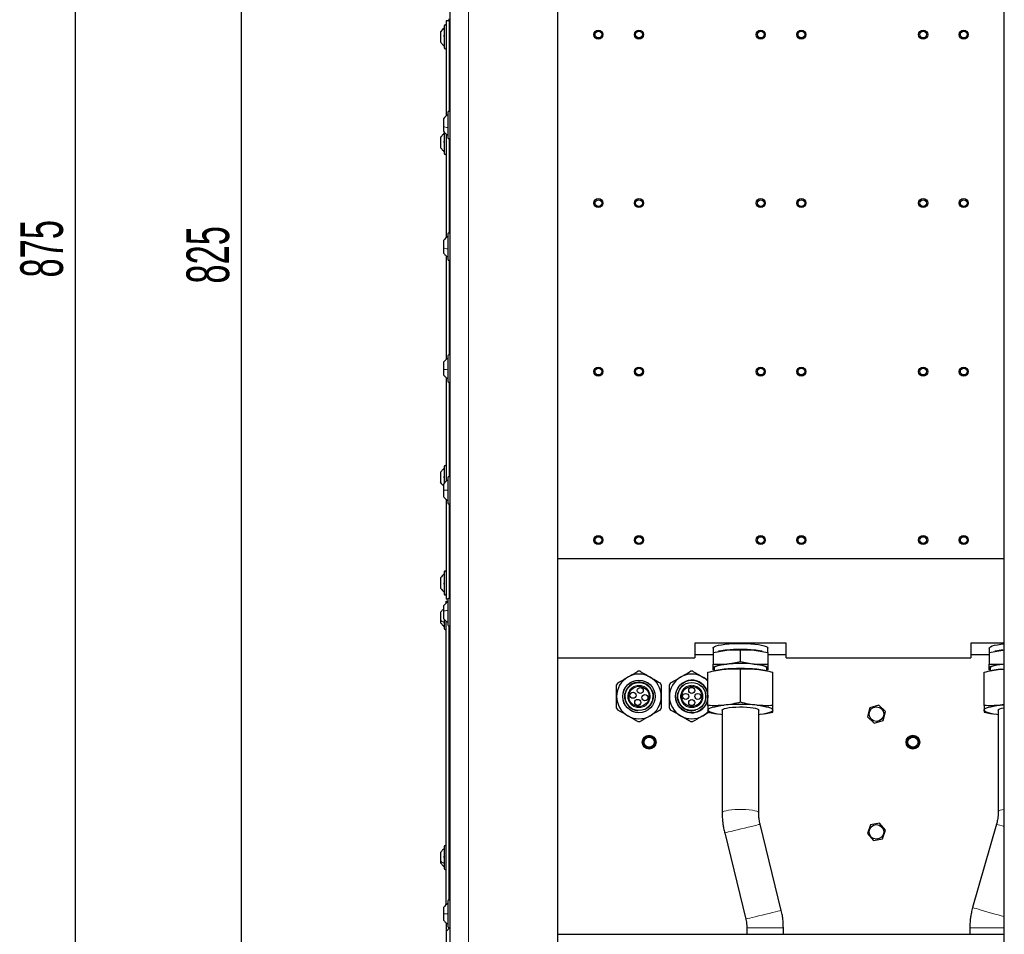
# Paper-space layout 'Blatt3' of a CAD drawing. Header units: millimetres. Extents: x 5 to 418, y 2 to 292.
# Tile 80 of 82: x 284 to 365, y 116 to 191. Entities that reach past the tile are written whole.
import ezdxf

# ---------------------------------------------------------------- set-up
doc = ezdxf.new("R2010")
doc.units = ezdxf.units.MM
doc.layers.add('SLD-0', color=7, linetype='Continuous')
doc.styles.add('SLDTEXTSTYLE1', font='TXT', dxfattribs={"width": 0.605})
doc.dimstyles.new('SLDDIMSTYLE1', dxfattribs={"dimtxt": 3.5, "dimasz": 3.302, "dimexe": 0, "dimexo": 0.0625, "dimgap": 0.875, "dimtad": 1, "dimlfac": 6, "dimrnd": 1e-09, "dimzin": 12, "dimdsep": 46, "dimtxsty": 'SLDTEXTSTYLE1', "dimsah": 1, "dimcen": 0.09, "dimadec": 0, "dimazin": 3, "dimtfac": 1, "dimtofl": 0, "dimtmove": 0, "dimatfit": 3, "dimfxl": 1, "dimfrac": 2, "dimtolj": 1, "dimtzin": 12, "dimarcsym": 0})

# ---------------------------------------------------------------- blocks, each defined once
blk = doc.blocks.new('_D_16')
at = {"layer": 'SLD-0', "color": 7}
for p, q in [((323.815, 241.868), (301.668, 241.868)), ((302.668, 104.368), (302.668, 241.868)), ((323.815, 104.368), (301.668, 104.368))]:
    blk.add_line(p, q, dxfattribs=at)
for points in [[(302.668, 241.868), (302.16, 238.566), (303.176, 238.566)], [(302.668, 104.368), (303.176, 107.67), (302.16, 107.67)]]:
    blk.add_solid(points, dxfattribs=at)
at = {"layer": 'SLD-0', "color": 7, "insert": (298.156, 169.108), "char_height": 3.5, "attachment_point": 1, "rotation": 90, "style": 'SLDTEXTSTYLE1'}
blk.add_mtext('825', dxfattribs=at)
blk = doc.blocks.new('_D_17')
at = {"layer": 'SLD-0', "color": 7}
for p, q in [((319.815, 246.535), (288.022, 246.535)), ((289.022, 246.535), (289.022, 100.702)), ((319.815, 100.702), (288.022, 100.702))]:
    blk.add_line(p, q, dxfattribs=at)
for points in [[(289.022, 246.535), (288.514, 243.233), (289.53, 243.233)], [(289.022, 100.702), (289.53, 104.004), (288.514, 104.004)]]:
    blk.add_solid(points, dxfattribs=at)
at = {"layer": 'SLD-0', "color": 7, "insert": (284.511, 169.608), "char_height": 3.5, "attachment_point": 1, "rotation": 90, "style": 'SLDTEXTSTYLE1'}
blk.add_mtext('875', dxfattribs=at)

psp = doc.layouts.new('Blatt3')

# ---------------------------------------------------------------- linework, layer by layer
at = {"color": 7, "linetype": 'Continuous', "lineweight": 25}
for p, q in [((319.8146, 100.7016), (319.8146, 246.5349)), ((328.6479, 101.5349), (328.6479, 245.7016)), ((365.3146, 101.5349), (365.3146, 245.7016)), ((319.7312, 190.6933), (319.7312, 190.8599)), ((319.3146, 190.2599), (319.3146, 188.4599)), ((319.7312, 190.6933), (319.4812, 190.6933)), ((319.4812, 190.6933), (319.4812, 182.8799)), ((319.7312, 190.6933), (319.7312, 183.2669)), ((319.0229, 189.7724), (319.0229, 189.7579)), ((319.0229, 189.7579), (319.0229, 188.9475)), ((319.6146, 183.1683), (319.6146, 181.1016)), ((319.2646, 182.6483), (319.2646, 182.0017)), ((319.2646, 182.0017), (319.2646, 181.6216)), ((319.3146, 181.5933), (319.3146, 179.7933)), ((319.4812, 181.3976), (319.4812, 172.8799)), ((319.0229, 181.1054), (319.0229, 181.0996)), ((319.0229, 181.0996), (319.0229, 180.2812)), ((319.7312, 181.003), (319.7312, 173.2669)), ((319.6146, 173.1683), (319.6146, 171.1016)), ((319.2646, 172.6483), (319.2646, 172.0289)), ((319.2646, 172.0289), (319.2646, 171.6216)), ((319.4812, 171.3976), (319.4812, 162.8799)), ((319.7312, 171.003), (319.7312, 163.2669)), ((319.2646, 162.6483), (319.2646, 162.0762)), ((319.6146, 163.1683), (319.6146, 161.1016)), ((319.2646, 162.0762), (319.2646, 161.6216)), ((319.4812, 161.3976), (319.4812, 152.8799)), ((319.7312, 161.003), (319.7312, 153.2669)), ((319.3146, 154.0933), (319.3146, 152.7158)), ((319.0229, 153.6054), (319.0229, 152.7812)), ((319.6146, 153.1683), (319.6146, 151.1016)), ((319.2646, 152.6483), (319.2646, 152.1416)), ((319.2646, 152.1416), (319.2646, 151.6216)), ((319.4812, 151.3976), (319.4812, 143.1933)), ((319.7312, 151.003), (319.7312, 143.2669)), ((328.6479, 146.5516), (365.3146, 146.5516)), ((319.0229, 144.9381), (319.0229, 144.1168)), ((319.3146, 145.4266), (319.3146, 143.6325)), ((319.0229, 144.1168), (319.0229, 144.1151)), ((319.3146, 143.6325), (319.3146, 143.6266)), ((319.6177, 143.1933), (319.4812, 143.1933)), ((319.6146, 143.1683), (319.6146, 141.1016)), ((319.2646, 142.6483), (319.2646, 142.2229)), ((319.4812, 143.0266), (319.6146, 143.0266)), ((319.4812, 142.8799), (319.4812, 143.0266)), ((319.0229, 142.1058), (319.0229, 141.4645)), ((319.2646, 142.2229), (319.2646, 141.6216)), ((319.3146, 141.5627), (319.3146, 140.7933)), ((319.0229, 141.4645), (319.0229, 141.2808)), ((319.4812, 118.1132), (319.4812, 141.3976)), ((319.7312, 118.5002), (319.7312, 141.003)), ((347.3979, 139.5741), (339.8979, 139.5741)), ((339.8979, 139.5741), (339.8979, 138.3849)), ((341.3979, 139.178), (341.3979, 138.8193)), ((345.8979, 138.8193), (345.8979, 139.178)), ((347.3979, 138.3849), (347.3979, 139.5741)), ((365.3146, 139.5741), (362.5646, 139.5741)), ((362.5646, 139.5741), (362.5646, 138.3849)), ((364.0646, 139.178), (364.0646, 138.8193)), ((328.6479, 138.3849), (339.8979, 138.3849)), ((339.8979, 138.663), (341.3979, 138.663)), ((341.3979, 138.8193), (342.5229, 139.024)), ((341.3979, 138.8193), (341.3979, 137.8541)), ((341.9537, 138.9427), (341.8577, 138.9237)), ((342.5229, 139.024), (343.6479, 139.0449)), ((343.6479, 138.0797), (343.6479, 139.0449)), ((343.6479, 139.0449), (344.7729, 139.024)), ((344.7729, 139.024), (345.8979, 138.8193)), ((345.4421, 138.9229), (345.3421, 138.9427)), ((345.8979, 138.8193), (345.8979, 137.8541)), ((345.8979, 138.663), (347.3979, 138.663)), ((347.3979, 138.3849), (362.5646, 138.3849)), ((351.7312, 138.3516), (351.7312, 138.3849)), ((361.7312, 138.3516), (351.7312, 138.3516)), ((361.7312, 138.3516), (361.7312, 138.3849)), ((362.5646, 138.663), (364.0646, 138.663)), ((364.0646, 138.8193), (365.1896, 139.024)), ((364.0646, 138.8193), (364.0646, 137.8541)), ((364.6204, 138.9427), (364.5244, 138.9237)), ((365.1896, 139.024), (365.3146, 139.0356)), ((365.1896, 139.024), (365.3146, 139.0263)), ((341.3979, 137.8541), (342.5229, 137.875)), ((341.3979, 137.5367), (341.3979, 137.8541)), ((341.3979, 137.4029), (341.3979, 137.5367)), ((341.4812, 137.5367), (341.4812, 137.3131)), ((342.5229, 137.875), (343.6479, 138.0797)), ((343.6479, 138.0797), (344.7729, 137.875)), ((343.6479, 134.7334), (343.6479, 137.4701)), ((344.7729, 137.875), (345.8979, 137.8541)), ((345.8146, 137.313), (345.8146, 137.5367)), ((345.8979, 137.8541), (345.8979, 137.5367)), ((345.8979, 137.5367), (345.8979, 137.4029)), ((364.0646, 137.8541), (365.1896, 137.875)), ((364.0646, 137.5367), (364.0646, 137.8541)), ((364.0646, 137.4029), (364.0646, 137.5367)), ((364.1479, 137.5367), (364.1479, 137.3131)), ((364.9812, 137.4453), (365.3146, 137.4643)), ((365.1896, 137.875), (365.3146, 137.8978)), ((365.1896, 137.875), (365.3146, 137.8867)), ((340.9812, 134.4661), (340.9812, 137.2028)), ((341.4812, 137.3878), (341.3979, 137.4029)), ((341.64, 137.349), (341.5256, 137.3263)), ((345.7702, 137.3263), (345.6558, 137.349)), ((345.8979, 137.4029), (345.8146, 137.3878)), ((346.3146, 134.4661), (346.3146, 137.2028)), ((363.6479, 134.4661), (363.6479, 137.2028)), ((364.1479, 137.3878), (364.0646, 137.4029)), ((364.3066, 137.349), (364.1922, 137.3263)), ((338.4891, 135.2698), (338.4804, 135.2099)), ((334.3182, 134.6189), (334.1962, 134.8832)), ((334.2727, 134.6831), (334.3185, 134.6182)), ((335.9045, 134.2183), (335.9382, 134.2394)), ((340.3339, 134.2698), (340.4535, 134.3843)), ((340.3451, 134.2765), (340.4237, 134.3555)), ((354.2669, 134.2871), (354.0842, 133.5492)), ((354.9973, 134.4978), (354.2669, 134.2871)), ((355.5449, 133.9706), (354.9973, 134.4978)), ((365.3146, 134.5387), (364.9812, 134.4909)), ((335.8103, 134.1556), (335.9032, 134.2173)), ((339.7853, 134.0578), (339.9462, 134.0899)), ((340.9812, 133.9314), (341.5263, 133.8111)), ((341.5256, 133.8079), (341.64, 133.7851)), ((342.1479, 134.0898), (342.1479, 125.6744)), ((345.1479, 125.6744), (345.1479, 134.0898)), ((345.6558, 133.7851), (345.7702, 133.8079)), ((345.7695, 133.8112), (346.3146, 133.9314)), ((354.0842, 133.5492), (354.6318, 133.0221)), ((355.3622, 133.2328), (355.5449, 133.9706)), ((363.6479, 133.9314), (364.1929, 133.8111)), ((364.1922, 133.8079), (364.3066, 133.7851)), ((364.8146, 134.0898), (364.8146, 125.7483)), ((354.6318, 133.0221), (355.3622, 133.2328)), ((346.9984, 117.6464), (345.2646, 124.7183)), ((354.3184, 124.6692), (354.0677, 123.9516)), ((355.0653, 124.8109), (354.3184, 124.6692)), ((355.5614, 124.235), (355.0653, 124.8109)), ((364.6679, 124.7133), (362.7124, 117.8747)), ((342.3509, 124.0039), (344.0847, 116.9321)), ((354.0677, 123.9516), (354.5638, 123.3756)), ((355.3107, 123.5173), (355.5614, 124.235)), ((354.5638, 123.3756), (355.3107, 123.5173)), ((319.0229, 122.3891), (319.0229, 121.706)), ((319.3146, 122.8766), (319.3146, 121.0766)), ((319.0229, 121.706), (319.0229, 121.5641)), ((319.6146, 118.4016), (319.6146, 116.3349)), ((319.2646, 117.8816), (319.2646, 117.3624)), ((319.2646, 117.3624), (319.2646, 116.8549)), ((319.4812, 116.6309), (319.4812, 115.9266)), ((319.8146, 116.2599), (319.4812, 115.9266)), ((319.4812, 115.9266), (319.4812, 107.0933)), ((328.6479, 115.7016), (365.3146, 115.7016)), ((344.171, 116.2152), (344.1706, 115.7016)), ((347.1706, 115.7016), (347.171, 116.2127)), ((362.4812, 116.2252), (362.4812, 115.7016))]:
    psp.add_line(p, q, dxfattribs=at)
at = {"color": 7, "linetype": 'Continuous', "lineweight": 18}
for p, q in [((321.3146, 100.7016), (321.3146, 246.5349)), ((365.3146, 116.2252), (362.4812, 116.2252))]:
    psp.add_line(p, q, dxfattribs=at)
at = {"color": 7, "linetype": 'Continuous', "lineweight": 25, "flags": 128}
for points in [[(341.3979, 139.178), (341.4192, 139.2317), (341.5005, 139.2947), (341.6403, 139.3544), (341.8349, 139.4094), (342.079, 139.4581), (342.3658, 139.4991), (342.6876, 139.5314), (343.0357, 139.554), (343.4004, 139.5664), (343.7718, 139.5681), (344.1399, 139.5593), (344.4946, 139.54), (344.8261, 139.5109), (345.1256, 139.4727), (345.3847, 139.4264), (345.5964, 139.3734)], [(345.5964, 139.3734), (345.755, 139.315), (345.8561, 139.2529), (345.897, 139.1888), (345.8979, 139.178)], [(364.0646, 139.178), (364.0859, 139.2317), (364.1671, 139.2947), (364.307, 139.3544), (364.5016, 139.4094), (364.7456, 139.4581), (365.0325, 139.4991), (365.3146, 139.528)], [(341.3979, 137.5367), (341.4171, 137.5877), (341.4746, 137.6378), (341.5692, 137.6862), (341.6993, 137.732), (341.8628, 137.7745), (342.0569, 137.8129), (342.2782, 137.8466), (342.5229, 137.875)], [(345.8146, 137.5367), (345.8137, 137.547), (345.7744, 137.6088), (345.677, 137.6686), (345.5243, 137.7248), (345.3204, 137.7759), (345.0708, 137.8204), (344.7825, 137.8572), (344.4632, 137.8853), (344.1217, 137.9038), (343.7672, 137.9123), (343.4095, 137.9106), (343.0583, 137.8987), (342.7232, 137.8769), (342.4133, 137.8459), (342.1371, 137.8064), (341.9021, 137.7595), (341.7147, 137.7066), (341.58, 137.649), (341.5018, 137.5883), (341.4812, 137.5367)], [(344.7729, 137.875), (345.0176, 137.8466), (345.2389, 137.8129), (345.4329, 137.7745), (345.5964, 137.732), (345.7266, 137.6862), (345.8212, 137.6378), (345.8786, 137.5877), (345.8979, 137.5367)], [(364.0646, 137.5367), (364.0838, 137.5877), (364.1412, 137.6378), (364.2358, 137.6862), (364.366, 137.732), (364.5295, 137.7745), (364.7236, 137.8129), (364.9448, 137.8466), (365.1896, 137.875)], [(365.3146, 137.8704), (365.08, 137.8459), (364.8037, 137.8064), (364.5687, 137.7595), (364.3813, 137.7066), (364.2467, 137.649), (364.1684, 137.5883), (364.1479, 137.5367)], [(364.9812, 137.4453), (365.2941, 137.4721), (365.3146, 137.4735)], [(334.1654, 135.0042), (334.165, 135.0061), (334.156, 135.0659), (334.1495, 135.1347), (334.1485, 135.1512), (334.1483, 135.1555), (334.1483, 135.1567), (334.1482, 135.1571), (334.1482, 135.1571), (334.1482, 135.1571), (334.1482, 135.1572), (334.1482, 135.1572), (334.1482, 135.1572)], [(338.7903, 134.431), (338.6086, 134.678), (338.5626, 134.7796), (338.5417, 134.8364), (338.5216, 134.9025), (338.5173, 134.9185), (338.5163, 134.9226), (338.516, 134.9238), (338.5159, 134.9242), (338.5159, 134.9242), (338.5159, 134.9242), (338.5159, 134.9243), (338.5159, 134.9243), (338.5159, 134.9243)], [(340.9812, 134.0898), (341.004, 134.1503), (341.0721, 134.2097), (341.1842, 134.2671), (341.3385, 134.3214), (341.5323, 134.3717), (341.7623, 134.4173), (342.0245, 134.4572), (342.3146, 134.4909)], [(342.1479, 134.0898), (342.1556, 134.1162), (342.2167, 134.1678), (342.3364, 134.2163), (342.5097, 134.2595), (342.7297, 134.2958), (342.9873, 134.3237), (343.2719, 134.342), (343.5719, 134.35), (343.875, 134.3473), (344.1688, 134.3341), (344.4413, 134.3109), (344.6813, 134.2786), (344.879, 134.2386), (345.0263, 134.1926), (345.1172, 134.1423), (345.1479, 134.0898)], [(344.9812, 134.4909), (345.2712, 134.4572), (345.5335, 134.4173), (345.7635, 134.3717), (345.9573, 134.3214), (346.1116, 134.2671), (346.2237, 134.2097), (346.2917, 134.1503), (346.3146, 134.0898)], [(363.6479, 134.0898), (363.6707, 134.1503), (363.7387, 134.2097), (363.8509, 134.2671), (364.0051, 134.3214), (364.1989, 134.3717), (364.4289, 134.4173), (364.6912, 134.4572), (364.9812, 134.4909)], [(364.8146, 134.0898), (364.8453, 134.1423), (364.9361, 134.1926), (365.0834, 134.2386), (365.2811, 134.2786), (365.3146, 134.284)], [(364.9812, 134.4909), (365.2941, 134.5177), (365.3146, 134.5191)], [(342.1479, 133.707), (342.0245, 133.7225), (341.7623, 133.7624), (341.5323, 133.808), (341.3385, 133.8583), (341.1842, 133.9126), (341.0721, 133.97), (341.004, 134.0294), (340.9812, 134.0898)], [(346.3146, 134.0898), (346.2917, 134.0294), (346.2237, 133.97), (346.1116, 133.9126), (345.9573, 133.8583), (345.7635, 133.808), (345.5335, 133.7624), (345.2712, 133.7225), (345.1479, 133.707)], [(364.8146, 133.707), (364.6912, 133.7225), (364.4289, 133.7624), (364.1989, 133.808), (364.0051, 133.8583), (363.8509, 133.9126), (363.7387, 133.97), (363.6707, 134.0294), (363.6479, 134.0898)]]:
    psp.add_lwpolyline(points, dxfattribs=at)
at = {"color": 7, "linetype": 'Continuous', "lineweight": 18, "flags": 128}
for points in [[(345.1479, 125.6741), (345.146, 125.6876), (345.1, 125.7397), (344.9946, 125.7891), (344.834, 125.8339), (344.6249, 125.8721), (344.3758, 125.9022), (344.0969, 125.923), (343.7996, 125.9336), (343.4961, 125.9336), (343.1988, 125.923), (342.9199, 125.9022), (342.6708, 125.8721), (342.4617, 125.8339), (342.3012, 125.7891), (342.1958, 125.7397), (342.1498, 125.6876), (342.1479, 125.6741)], [(365.3146, 125.9424), (365.1284, 125.9077), (364.9678, 125.863), (364.8624, 125.8136), (364.8165, 125.7615), (364.8146, 125.7477)], [(345.2646, 124.7183), (345.264, 124.7181), (345.2255, 124.7086), (345.129, 124.6849), (344.9784, 124.6479), (344.7799, 124.5992), (344.5416, 124.5407), (344.2732, 124.4749), (343.9858, 124.4044), (343.6911, 124.3321), (343.4012, 124.2611), (343.1279, 124.1941), (342.8824, 124.1339), (342.6748, 124.0831), (342.5137, 124.0436), (342.4055, 124.0172), (342.3547, 124.0048), (342.3509, 124.0039)], [(365.3146, 124.5282), (365.1441, 124.5769), (364.9483, 124.633), (364.8001, 124.6754), (364.7055, 124.7025), (364.6684, 124.7131), (364.6679, 124.7133)], [(346.9984, 117.6464), (346.9978, 117.6463), (346.9593, 117.6368), (346.8628, 117.613), (346.7122, 117.5761), (346.5137, 117.5273), (346.2754, 117.4689), (346.007, 117.403), (345.7196, 117.3326), (345.4249, 117.2603), (345.135, 117.1892), (344.8617, 117.1223), (344.6162, 117.0621), (344.4087, 117.0113), (344.2475, 116.9718), (344.1393, 116.9453), (344.0885, 116.933), (344.0847, 116.9321)], [(365.3146, 117.1305), (365.2731, 117.1424), (365.0669, 117.2013), (364.8234, 117.2709), (364.5525, 117.3483), (364.2653, 117.4305), (363.9735, 117.5139), (363.6892, 117.5952), (363.424, 117.6711), (363.1886, 117.7384), (362.9928, 117.7944), (362.8446, 117.8368), (362.75, 117.8639), (362.7129, 117.8746), (362.7124, 117.8747)], [(347.171, 116.2127), (347.1704, 116.2127), (347.1307, 116.2127), (347.0314, 116.2128), (346.8763, 116.213), (346.6719, 116.2131), (346.4265, 116.2133), (346.1502, 116.2136), (345.8543, 116.2138), (345.5508, 116.2141), (345.2523, 116.2143), (344.9709, 116.2145), (344.7182, 116.2148), (344.5045, 116.2149), (344.3386, 116.2151), (344.2272, 116.2152), (344.1749, 116.2152), (344.171, 116.2152)]]:
    psp.add_lwpolyline(points, dxfattribs=at)
at = {"color": 7, "linetype": 'Continuous', "lineweight": 25}
for centre, radius in [((331.9812, 189.5516), 0.375), ((331.9812, 189.5516), 0.275), ((335.3146, 189.5516), 0.375), ((335.3146, 189.5516), 0.275), ((345.3146, 189.5516), 0.375), ((345.3146, 189.5516), 0.275), ((348.6479, 189.5516), 0.375), ((348.6479, 189.5516), 0.275), ((358.6479, 189.5516), 0.375), ((358.6479, 189.5516), 0.275), ((361.9812, 189.5516), 0.375), ((361.9812, 189.5516), 0.275), ((331.9812, 175.7183), 0.375), ((331.9812, 175.7183), 0.275), ((335.3146, 175.7183), 0.375), ((335.3146, 175.7183), 0.275), ((345.3146, 175.7183), 0.375), ((345.3146, 175.7183), 0.275), ((348.6479, 175.7183), 0.375), ((348.6479, 175.7183), 0.275), ((358.6479, 175.7183), 0.375), ((358.6479, 175.7183), 0.275), ((361.9812, 175.7183), 0.375), ((361.9812, 175.7183), 0.275), ((331.9812, 161.8849), 0.375), ((331.9812, 161.8849), 0.275), ((335.3146, 161.8849), 0.375), ((335.3146, 161.8849), 0.275), ((345.3146, 161.8849), 0.375), ((345.3146, 161.8849), 0.275), ((348.6479, 161.8849), 0.375), ((348.6479, 161.8849), 0.275), ((358.6479, 161.8849), 0.375), ((358.6479, 161.8849), 0.275), ((361.9812, 161.8849), 0.375), ((361.9812, 161.8849), 0.275), ((331.9812, 148.0516), 0.375), ((331.9812, 148.0516), 0.275), ((335.3146, 148.0516), 0.375), ((335.3146, 148.0516), 0.275), ((345.3146, 148.0516), 0.375), ((345.3146, 148.0516), 0.275), ((348.6479, 148.0516), 0.375), ((348.6479, 148.0516), 0.275), ((358.6479, 148.0516), 0.375), ((358.6479, 148.0516), 0.275), ((361.9812, 148.0516), 0.375), ((361.9812, 148.0516), 0.275), ((335.3146, 135.2099), 1.3375), ((335.3146, 135.2099), 1.3333), ((335.3146, 135.2099), 1.1542), ((335.3146, 135.2099), 0.8333), ((335.4149, 135.6998), 0.25), ((339.6479, 135.2099), 1.3333), ((339.6479, 135.2099), 1.1542), ((339.6479, 135.2099), 0.8333), ((339.6479, 135.7099), 0.25), ((334.8247, 135.3103), 0.25), ((335.8044, 135.1096), 0.25), ((339.1479, 135.2099), 0.25), ((340.1479, 135.2099), 0.25), ((335.2142, 134.7201), 0.25), ((339.6479, 134.7099), 0.25), ((354.8146, 133.7599), 0.6), ((336.1479, 131.4599), 0.5637), ((336.1479, 131.4599), 0.5131), ((336.1479, 131.4599), 0.5), ((336.1479, 131.4599), 0.4167), ((357.8146, 131.4599), 0.5637), ((357.8146, 131.4599), 0.5131), ((357.8146, 131.4599), 0.5), ((357.8146, 131.4599), 0.4167), ((354.8146, 124.0933), 0.6)]:
    psp.add_circle(centre, radius, dxfattribs=at)
for centre, radius, start, end in [((319.3979, 190.2599), 0.0833, 0, 180), ((319.3979, 188.4599), 0.0833, 180, 0), ((320.1124, 182.0723), 1.025, 119.060563, 145.811896), ((319.7146, 183.1683), 0.1, 0, 180), ((319.7146, 181.1016), 0.1, 180, 360), ((319.3979, 179.7933), 0.0833, 180, 360), ((319.7146, 173.1683), 0.1, 0, 180), ((320.1124, 172.0723), 1.025, 119.060563, 145.811896), ((319.7146, 171.1016), 0.1, 180, 360), ((320.1124, 162.0723), 1.025, 119.060563, 145.811896), ((319.7146, 163.1683), 0.1, 0, 180), ((319.7146, 161.1016), 0.1, 180, 360), ((319.3979, 154.0933), 0.0833, 0, 180), ((320.1124, 152.0723), 1.025, 119.060563, 145.811896), ((319.7146, 153.1683), 0.1, 0, 180), ((319.7146, 151.1016), 0.1, 180, 360), ((319.3979, 145.4266), 0.0833, 0, 180), ((319.3979, 143.6266), 0.0833, 180, 0), ((319.7146, 143.1683), 0.1, 0, 180), ((320.1124, 142.0723), 1.025, 119.060563, 145.811896), ((319.3979, 140.7933), 0.0833, 180, 360), ((319.7146, 141.1016), 0.1, 180, 360), ((343.6479, 127.1036), 11.9733, 84.608603, 95.391397), ((343.0764, 133.1126), 5.9372, 95.349254, 100.899774), ((344.2194, 133.1126), 5.9372, 79.100226, 84.650746), ((365.7431, 133.1126), 5.9372, 95.349254, 100.899774), ((341.5576, 137.5774), 0.1648, 194.298513, 242.391452), ((343.6479, 123.3175), 14.1906, 84.608603, 95.391397), ((343.6479, 125.9547), 11.9733, 84.608603, 95.391397), ((345.7382, 137.5774), 0.1648, 297.608548, 345.701487), ((364.2243, 137.5774), 0.1648, 194.298513, 242.391452), ((335.3146, 135.2099), 1.8333, 120, 180), ((335.3146, 135.2099), 1.8333, 60, 120), ((335.3146, 135.2099), 2.0667, 87.489334, 92.510666), ((335.3146, 135.2099), 1.8333, 0, 60), ((339.6479, 135.2099), 1.8333, 120, 180), ((339.6479, 135.2099), 1.8333, 60, 120), ((339.6479, 135.2099), 2.0667, 87.489334, 92.510666), ((339.6479, 135.2099), 1.8333, 43.341758, 60), ((342.9706, 130.4393), 7.0367, 95.349254, 100.899774), ((344.3252, 130.4393), 7.0367, 79.100226, 84.650746), ((365.6372, 130.4393), 7.0367, 95.349254, 100.899774), ((335.3146, 135.2099), 2.0667, 147.489334, 152.510666), ((335.3146, 135.2099), 2.0667, 27.489334, 32.510666), ((339.6479, 135.2099), 2.0667, 147.489334, 152.510666), ((339.6479, 135.2099), 1.3375, 4.523743, 240), ((335.3146, 135.2099), 1.8333, 180, 240), ((335.3146, 135.2099), 1.8333, 300, 0), ((339.6479, 135.2099), 1.8333, 180, 240), ((339.6479, 135.2099), 1.3375, 240, 355.476257), ((335.3146, 135.2099), 2.0667, 207.489334, 212.510666), ((335.3146, 135.2099), 2.0667, 327.489334, 332.510666), ((339.6479, 135.2099), 2.0667, 207.489334, 212.510666), ((343.6479, 120.363), 14.1906, 84.608603, 95.391397), ((335.3146, 135.2099), 1.8333, 240, 300), ((339.6479, 135.2099), 1.8333, 240, 300), ((339.6479, 135.2099), 1.8333, 300, 317.280529), ((335.3146, 135.2099), 2.0667, 267.489334, 272.510666), ((339.6479, 135.2099), 2.0667, 267.489334, 272.510666), ((319.3979, 122.8766), 0.0833, 0, 180), ((319.3979, 121.0766), 0.0833, 180, 360), ((320.1124, 117.3057), 1.025, 119.060563, 145.811896), ((319.7146, 118.4016), 0.1, 0, 180), ((319.7146, 116.3349), 0.1, 180, 360)]:
    psp.add_arc(centre, radius, start, end, dxfattribs=at)
for points in [[(319.3146, 190.0933), (319.2567, 190.0482), (319.1411, 189.9579), (319.0623, 189.8343), (319.0229, 189.7724)], [(319.0229, 188.9475), (319.0623, 188.8856), (319.1411, 188.762), (319.2567, 188.6717), (319.3146, 188.6266)], [(319.3146, 153.9259), (319.2567, 153.8808), (319.1411, 153.7907), (319.0623, 153.6671), (319.0229, 153.6054)]]:
    psp.add_open_spline(points, degree=3, dxfattribs=at)
at = {"color": 7, "linetype": 'Continuous', "lineweight": 18}
for points in [[(319.3146, 190.0675), (319.2567, 190.0239), (319.1411, 189.9369), (319.0623, 189.8176), (319.0229, 189.7579)], [(319.6146, 181.9187), (319.5468, 181.9299), (319.4114, 181.9522), (319.3135, 181.9852), (319.2646, 182.0017)], [(319.3146, 181.4157), (319.2567, 181.3712), (319.1411, 181.2824), (319.0623, 181.1605), (319.0229, 181.0996)], [(319.6146, 171.9628), (319.5468, 171.9717), (319.4114, 171.9895), (319.3135, 172.0158), (319.2646, 172.0289)], [(319.6146, 162.0396), (319.5468, 162.0445), (319.4114, 162.0544), (319.3135, 162.0689), (319.2646, 162.0762)], [(319.6146, 152.1458), (319.5468, 152.1452), (319.4114, 152.1441), (319.3135, 152.1424), (319.2646, 152.1416)], [(319.3146, 143.798), (319.2567, 143.8429), (319.1411, 143.9325), (319.0623, 144.0554), (319.0229, 144.1168)], [(319.6146, 142.2778), (319.5468, 142.2704), (319.4114, 142.2556), (319.3135, 142.2338), (319.2646, 142.2229)], [(319.3146, 141.2865), (319.2567, 141.3116), (319.1411, 141.3616), (319.0623, 141.4302), (319.0229, 141.4645)], [(319.3146, 121.4955), (319.2567, 121.5251), (319.1411, 121.5843), (319.0623, 121.6654), (319.0229, 121.706)], [(319.6146, 117.3587), (319.5468, 117.3592), (319.4114, 117.3602), (319.3135, 117.3616), (319.2646, 117.3624)]]:
    psp.add_open_spline(points, degree=3, dxfattribs=at)
at = {"color": 7, "linetype": 'Continuous', "lineweight": 25}
for points, knots in [([(319.3431, 189.373), (319.3392, 189.3774), (319.3314, 189.3861), (319.3222, 189.4071), (319.3161, 189.4322), (319.3138, 189.4588), (319.316, 189.4831), (319.3221, 189.5013), (319.3313, 189.5125), (319.3392, 189.5134), (319.3431, 189.5138)], [0, 0, 0, 0, 0.1252217, 0.2494831, 0.3743256, 0.4990628, 0.6238964, 0.749388, 0.8744406, 1, 1, 1, 1]), ([(319.3146, 181.4259), (319.2567, 181.3809), (319.1411, 181.2907), (319.0623, 181.1672), (319.0229, 181.1054)], [0, 0, 0, 0, 0.5, 1, 1, 1, 1]), ([(319.2646, 181.6216), (319.3135, 181.558), (319.4114, 181.4308), (319.5468, 181.3447), (319.6146, 181.3016)], [0, 0, 0, 0, 0.49999999, 1, 1, 1, 1]), ([(319.3431, 180.676), (319.3392, 180.6797), (319.3314, 180.6872), (319.3222, 180.7068), (319.3161, 180.7311), (319.3138, 180.7578), (319.316, 180.783), (319.3221, 180.803), (319.3313, 180.8162), (319.3392, 180.8186), (319.3431, 180.8197)], [0, 0, 0, 0, 0.1252217, 0.2494831, 0.3743256, 0.4990628, 0.6238964, 0.749388, 0.8744406, 1, 1, 1, 1]), ([(319.0229, 180.2811), (319.0623, 180.2194), (319.1411, 180.0958), (319.2567, 180.0057), (319.3146, 179.9606)], [0, 0, 0, 0, 0.5, 1, 1, 1, 1]), ([(319.2646, 171.6216), (319.3135, 171.558), (319.4114, 171.4308), (319.5468, 171.3447), (319.6146, 171.3016)], [0, 0, 0, 0, 0.4999999, 1, 1, 1, 1]), ([(319.2646, 161.6216), (319.3135, 161.558), (319.4114, 161.4308), (319.5468, 161.3447), (319.6146, 161.3016)], [0, 0, 0, 0, 0.4999998, 1, 1, 1, 1]), ([(319.3431, 153.1347), (319.3392, 153.1375), (319.3314, 153.1432), (319.3222, 153.1606), (319.3161, 153.1836), (319.3138, 153.2101), (319.316, 153.2362), (319.3221, 153.2581), (319.3313, 153.274), (319.3392, 153.2783), (319.3431, 153.2805)], [0, 0, 0, 0, 0.1252217, 0.2494831, 0.3743256, 0.4990628, 0.6238964, 0.749388, 0.8744406, 1, 1, 1, 1]), ([(319.0229, 152.7832), (319.0618, 152.7212), (319.1277, 152.6161), (319.2247, 152.5392), (319.2646, 152.5077)], [0, 0, 0, 0, 0.5897882, 1, 1, 1, 1]), ([(319.2646, 152.5044), (319.2247, 152.5361), (319.1277, 152.6134), (319.0618, 152.7189), (319.0229, 152.7812)], [0, 0, 0, 0, 0.4102118, 1, 1, 1, 1]), ([(319.2646, 151.6216), (319.3135, 151.558), (319.4114, 151.4308), (319.5468, 151.3447), (319.6146, 151.3016)], [0, 0, 0, 0, 0.5, 1, 1, 1, 1]), ([(319.3146, 145.2581), (319.2567, 145.2131), (319.1411, 145.1231), (319.0623, 144.9998), (319.0229, 144.9381)], [0, 0, 0, 0, 0.5, 1, 1, 1, 1]), ([(319.0229, 144.1151), (319.0623, 144.0535), (319.1411, 143.9301), (319.2567, 143.8401), (319.3146, 143.7951)], [0, 0, 0, 0, 0.5, 1, 1, 1, 1]), ([(319.3431, 144.418), (319.3392, 144.4196), (319.3314, 144.4229), (319.3222, 144.4372), (319.3161, 144.4579), (319.3138, 144.4835), (319.316, 144.5103), (319.3221, 144.5342), (319.3313, 144.553), (319.3392, 144.5596), (319.3431, 144.563)], [0, 0, 0, 0, 0.1252217, 0.2494831, 0.3743256, 0.4990628, 0.6238964, 0.749388, 0.8744406, 1, 1, 1, 1]), ([(319.2646, 142.3828), (319.2247, 142.3511), (319.1277, 142.2738), (319.0618, 142.1681), (319.0229, 142.1058)], [0, 0, 0, 0, 0.410212, 1, 1, 1, 1]), ([(319.2646, 141.6216), (319.3135, 141.558), (319.4114, 141.4308), (319.5468, 141.3447), (319.6146, 141.3016)], [0, 0, 0, 0, 0.4999998, 1, 1, 1, 1]), ([(319.0229, 141.2808), (319.0623, 141.219), (319.1411, 141.0953), (319.2567, 141.0051), (319.3146, 140.96)], [0, 0, 0, 0, 0.4999999, 1, 1, 1, 1]), ([(342.3146, 137.4453), (342.537, 137.4623), (342.9831, 137.4963), (343.4259, 137.4788), (343.6479, 137.4701)], [0, 0, 0, 0, 0.4987908, 1, 1, 1, 1]), ([(343.6479, 137.4701), (343.8688, 137.4788), (344.3117, 137.4963), (344.7577, 137.4623), (344.9812, 137.4453)], [0, 0, 0, 0, 0.4989632, 1, 1, 1, 1]), ([(333.5717, 136.3207), (333.7064, 136.3984), (333.9779, 136.5552), (334.2572, 136.7164), (334.3979, 136.7977)], [0, 0, 0, 0, 0.49603675, 1, 1, 1, 1]), ([(334.3979, 136.7977), (334.4434, 136.8239), (334.722, 136.9848), (334.9953, 137.1426), (335.224, 137.2746)], [0, 0, 0, 0, 0.163158, 1, 1, 1, 1]), ([(335.4051, 137.2746), (335.4743, 137.2346), (335.7445, 137.0787), (336.0236, 136.9175), (336.2312, 136.7977)], [0, 0, 0, 0, 0.2563327, 1, 1, 1, 1]), ([(336.2312, 136.7977), (336.333, 136.7389), (336.6121, 136.5777), (336.8844, 136.4205), (337.0574, 136.3207)], [0, 0, 0, 0, 0.3647185, 1, 1, 1, 1]), ([(337.9051, 136.3207), (338.0398, 136.3984), (338.3113, 136.5552), (338.5905, 136.7164), (338.7312, 136.7977)], [0, 0, 0, 0, 0.4960368, 1, 1, 1, 1]), ([(338.7312, 136.7977), (338.7767, 136.8239), (339.0554, 136.9848), (339.3287, 137.1426), (339.5574, 137.2746)], [0, 0, 0, 0, 0.16315796, 1, 1, 1, 1]), ([(339.7384, 137.2746), (339.8077, 137.2346), (340.0778, 137.0787), (340.357, 136.9175), (340.5646, 136.7977)], [0, 0, 0, 0, 0.2563327, 1, 1, 1, 1]), ([(340.5646, 136.7977), (340.6666, 136.7387), (340.807, 136.6577), (340.9439, 136.5786), (340.9812, 136.5571)], [0, 0, 0, 0, 0.7274821, 1, 1, 1, 1]), ([(340.9812, 137.2028), (341.2022, 137.2558), (341.645, 137.362), (342.0911, 137.4175), (342.3146, 137.4453)], [0, 0, 0, 0, 0.4989632, 1, 1, 1, 1]), ([(344.9812, 137.4453), (345.2037, 137.4176), (345.6498, 137.3622), (346.0926, 137.256), (346.3146, 137.2028)], [0, 0, 0, 0, 0.4987908, 1, 1, 1, 1]), ([(363.6479, 137.2028), (363.8688, 137.2558), (364.3117, 137.362), (364.7577, 137.4175), (364.9812, 137.4453)], [0, 0, 0, 0, 0.4989632, 1, 1, 1, 1]), ([(333.4812, 135.2099), (333.4812, 135.2624), (333.4812, 135.5842), (333.4812, 135.8998), (333.4812, 136.1639)], [0, 0, 0, 0, 0.163158, 1, 1, 1, 1]), ([(336.3176, 134.6183), (336.3687, 134.7204), (336.4395, 134.8617), (336.4804, 135.0919), (336.4881, 135.3311), (336.4356, 135.5666), (336.364, 135.724), (336.3365, 135.7747), (336.2981, 135.8422), (336.2606, 135.8967), (336.2215, 135.9449), (336.2214, 135.9452), (336.2207, 135.9459), (336.2183, 135.9489), (336.2089, 135.9603), (336.1324, 136.0502), (335.9535, 136.2066), (335.6371, 136.3509), (335.2769, 136.3957), (334.9204, 136.3275), (334.6001, 136.1571), (334.3481, 135.8959), (334.1849, 135.572), (334.1288, 135.2134), (334.183, 134.8548), (334.3432, 134.5285), (334.5949, 134.2693), (334.8968, 134.0961), (335.1169, 134.067), (335.2181, 134.0537)], [0, 0, 0, 0, 0.0565213, 0.078295, 0.1162603, 0.1756184, 0.196588, 0.2025558, 0.2044116, 0.2353892, 0.2353938, 0.2354293, 0.2355269, 0.2358949, 0.2373218, 0.2429406, 0.2949059, 0.354448, 0.4139565, 0.4734355, 0.5329816, 0.5923858, 0.6519607, 0.7113891, 0.7708791, 0.8304729, 0.8898683, 0.9493669, 1, 1, 1, 1]), ([(336.4387, 134.984), (336.4554, 135.0357), (336.4975, 135.1655), (336.474, 135.3892), (336.4131, 135.6346), (336.2905, 135.8686), (336.1141, 136.0755), (335.8868, 136.2408), (335.6184, 136.3499), (335.3227, 136.3904), (335.0178, 136.3532), (334.7246, 136.2344), (334.4689, 136.0355), (334.266, 135.7677), (334.2028, 135.5529), (334.1708, 135.4442)], [0, 0, 0, 0, 0.0442586, 0.1110958, 0.1802651, 0.2517655, 0.325596, 0.4017557, 0.4802435, 0.5610584, 0.6441993, 0.7296651, 0.8174546, 0.9075666, 1, 1, 1, 1]), ([(337.1479, 136.1639), (337.1479, 136.0084), (337.1479, 135.6949), (337.1479, 135.3724), (337.1479, 135.2099)], [0, 0, 0, 0, 0.4960368, 1, 1, 1, 1]), ([(337.8146, 135.2099), (337.8146, 135.2624), (337.8146, 135.5842), (337.8146, 135.8998), (337.8146, 136.1639)], [0, 0, 0, 0, 0.16315796, 1, 1, 1, 1]), ([(338.926, 136.1098), (338.8724, 136.0694), (338.7232, 135.9572), (338.5655, 135.6856), (338.468, 135.3388), (338.4856, 134.975), (338.6111, 134.6361), (338.8308, 134.3435), (339.0368, 134.2203), (339.1396, 134.1589)], [0, 0, 0, 0, 0.0854694, 0.237694, 0.3903562, 0.5426427, 0.6950874, 0.8477978, 1, 1, 1, 1]), ([(340.7493, 134.8316), (340.7788, 134.9418), (340.8198, 135.0945), (340.8137, 135.3282), (340.7733, 135.5641), (340.6746, 135.7843), (340.5728, 135.9241), (340.5357, 135.9682), (340.4846, 136.0267), (340.4369, 136.0726), (340.389, 136.112), (340.3888, 136.1121), (340.388, 136.1128), (340.3873, 136.1134), (340.3867, 136.1138)], [0, 0, 0, 0, 0.2396036, 0.3319064, 0.4928479, 0.7444773, 0.8333711, 0.8586697, 0.8665366, 0.9978562, 0.9978758, 0.9980261, 0.99844, 1, 1, 1, 1]), ([(333.4812, 134.256), (333.4812, 134.4115), (333.4812, 134.725), (333.4812, 135.0475), (333.4812, 135.2099)], [0, 0, 0, 0, 0.4960368, 1, 1, 1, 1]), ([(334.1576, 135.181), (334.1532, 135.1812), (334.1446, 135.1815), (334.1474, 135.1922), (334.1471, 135.1972), (334.1471, 135.2081), (334.147, 135.2223), (334.1474, 135.2385), (334.1476, 135.2458), (334.1477, 135.2486), (334.1477, 135.249), (334.1477, 135.2491), (334.1477, 135.2491), (334.1477, 135.2491), (334.1477, 135.2491), (334.1477, 135.2491), (334.1477, 135.2492), (334.1477, 135.2492), (334.1477, 135.2491), (334.1477, 135.2491), (334.1477, 135.2491), (334.1477, 135.2491), (334.1477, 135.249), (334.1476, 135.2468), (334.1446, 135.1523), (334.1686, 135.0606), (334.1921, 134.9709)], [0, 0, 0, 0, 0.0305843, 0.0607783, 0.0694131, 0.0737396, 0.1515349, 0.1892491, 0.20972, 0.2122977, 0.2130406, 0.2132077, 0.2132134, 0.2132284, 0.2132876, 0.213303, 0.2133103, 0.2133259, 0.2133749, 0.2134585, 0.2134758, 0.2134978, 0.2137526, 0.2144552, 0.2323768, 1, 1, 1, 1]), ([(334.1708, 135.4442), (334.1706, 135.4432), (334.1687, 135.4341), (334.154, 135.3564), (334.1401, 135.2187), (334.1545, 135.0905), (334.1611, 135.0318)], [0, 0, 0, 0, 0.0068788, 0.0677178, 0.5728196, 1, 1, 1, 1]), ([(334.1527, 135.2072), (334.1508, 135.2369), (334.1474, 135.292), (334.1558, 135.3549), (334.1614, 135.3925), (334.1636, 135.4062), (334.1647, 135.4121), (334.1649, 135.4135), (334.165, 135.4138), (334.165, 135.4139), (334.165, 135.4139), (334.165, 135.4139), (334.165, 135.4139), (334.165, 135.4139), (334.165, 135.4139), (334.165, 135.4139), (334.165, 135.4139), (334.165, 135.4139), (334.165, 135.4139), (334.165, 135.4139), (334.165, 135.4139), (334.165, 135.4138), (334.165, 135.4138), (334.165, 135.4138), (334.165, 135.4137), (334.1649, 135.4133), (334.1643, 135.4098), (334.1626, 135.4), (334.154, 135.345), (334.14, 135.2418), (334.1577, 135.1463), (334.167, 135.0964)], [0, 0, 0, 0, 0.1686507, 0.3134897, 0.3594576, 0.3851428, 0.3924576, 0.3933206, 0.3937614, 0.3938021, 0.3938162, 0.393822, 0.3938273, 0.3939102, 0.393956, 0.3939618, 0.3939656, 0.3939699, 0.393981, 0.394001, 0.394076, 0.3940964, 0.3941027, 0.394107, 0.3942804, 0.394572, 0.3967284, 0.414584, 0.4510575, 0.7134614, 1, 1, 1, 1]), ([(335.8301, 134.1624), (335.9454, 134.2316), (336.1768, 134.3703), (336.4112, 134.7127), (336.5194, 135.1061), (336.5061, 135.4804), (336.4024, 135.6836), (336.3608, 135.7652)], [0, 0, 0, 0, 0.2119589, 0.4251802, 0.6396642, 0.8554106, 1, 1, 1, 1]), ([(337.1479, 135.2099), (337.1479, 135.1574), (337.1479, 134.8356), (337.1479, 134.5201), (337.1479, 134.256)], [0, 0, 0, 0, 0.163158, 1, 1, 1, 1]), ([(337.8146, 134.256), (337.8146, 134.4115), (337.8146, 134.725), (337.8146, 135.0475), (337.8146, 135.2099)], [0, 0, 0, 0, 0.4960368, 1, 1, 1, 1]), ([(338.4804, 135.2099), (338.4804, 135.209), (338.4804, 135.1996), (338.4815, 135.1206), (338.4973, 134.9818), (338.5461, 134.8129), (338.6052, 134.68), (338.6654, 134.5749), (338.711, 134.5139), (338.7329, 134.4848)], [0, 0, 0, 0, 0.0036448, 0.0358808, 0.3035128, 0.5363405, 0.7078402, 0.8602831, 1, 1, 1, 1]), ([(338.5102, 134.9742), (338.5024, 135.0029), (338.488, 135.0562), (338.4836, 135.1194), (338.4815, 135.1574), (338.481, 135.1713), (338.4808, 135.1773), (338.4808, 135.1788), (338.4808, 135.179), (338.4808, 135.1791), (338.4808, 135.1791), (338.4808, 135.1791), (338.4808, 135.1791), (338.4808, 135.1791), (338.4808, 135.1791), (338.4808, 135.1791), (338.4808, 135.1791), (338.4808, 135.1791), (338.4808, 135.1791), (338.4808, 135.1791), (338.4808, 135.1791), (338.4808, 135.1791), (338.4808, 135.1791), (338.4808, 135.179), (338.4808, 135.179), (338.4808, 135.1785), (338.4809, 135.1749), (338.4812, 135.165), (338.4838, 135.1094), (338.4914, 135.0016), (338.5296, 134.908), (338.5502, 134.8575)], [0, 0, 0, 0, 0.1649968, 0.3066977, 0.3516697, 0.3767984, 0.3839547, 0.3847991, 0.3852303, 0.3852701, 0.3852839, 0.3852896, 0.3852947, 0.3853758, 0.3854207, 0.3854264, 0.38543, 0.3854343, 0.3854451, 0.3854647, 0.3855381, 0.3855581, 0.3855642, 0.3855684, 0.385738, 0.3860233, 0.388133, 0.4056017, 0.4412851, 0.6980038, 1, 1, 1, 1]), ([(340.3631, 134.2871), (340.4617, 134.378), (340.6595, 134.5603), (340.8252, 134.9352), (340.826, 135.1979), (340.8265, 135.3257)], [0, 0, 0, 0, 0.3379696, 0.6779523, 1, 1, 1, 1]), ([(340.7945, 135.2142), (340.8004, 135.2681), (340.8154, 135.4035), (340.75, 135.6194), (340.6715, 135.7649), (340.6315, 135.8388)], [0, 0, 0, 0, 0.2455196, 0.6162914, 1, 1, 1, 1]), ([(334.2049, 134.8516), (334.2122, 134.8285), (334.2303, 134.7706), (334.2568, 134.7159), (334.2727, 134.6831)], [0, 0, 0, 0, 0.3993626, 1, 1, 1, 1]), ([(334.519, 134.3619), (334.5597, 134.3241), (334.6643, 134.2272), (334.8785, 134.1213), (335.0655, 134.053), (335.1725, 134.0538), (335.1836, 134.0538)], [0, 0, 0, 0, 0.2222602, 0.5701784, 0.9558175, 1, 1, 1, 1]), ([(338.7329, 134.4848), (338.8112, 134.4014), (338.9426, 134.2614), (339.1895, 134.1266), (339.4382, 134.0545), (339.636, 134.0266), (339.7407, 134.0488), (339.7515, 134.0511)], [0, 0, 0, 0, 0.2956548, 0.496457, 0.7217145, 0.9713943, 1, 1, 1, 1]), ([(342.3146, 134.4909), (342.0921, 134.4739), (341.646, 134.4399), (341.2032, 134.4573), (340.9812, 134.4661)], [0, 0, 0, 0, 0.4987908, 1, 1, 1, 1]), ([(340.9812, 134.4661), (340.9812, 134.3909), (340.9812, 134.2402), (340.9812, 134.14), (340.9812, 134.0898)], [0, 0, 0, 0, 0.4989632, 1, 1, 1, 1]), ([(343.6479, 134.7334), (343.4269, 134.6804), (342.9841, 134.5741), (342.538, 134.5187), (342.3146, 134.4909)], [0, 0, 0, 0, 0.4989632, 1, 1, 1, 1]), ([(344.9812, 134.4909), (344.7587, 134.5185), (344.3127, 134.5739), (343.8698, 134.6802), (343.6479, 134.7334)], [0, 0, 0, 0, 0.4987908, 1, 1, 1, 1]), ([(346.3146, 134.4661), (346.0936, 134.4573), (345.6508, 134.4399), (345.2047, 134.4738), (344.9812, 134.4909)], [0, 0, 0, 0, 0.4989632, 1, 1, 1, 1]), ([(346.3146, 134.0898), (346.3146, 134.1398), (346.3146, 134.2399), (346.3146, 134.3906), (346.3146, 134.4661)], [0, 0, 0, 0, 0.4987908, 1, 1, 1, 1]), ([(364.9812, 134.4909), (364.7587, 134.4739), (364.3127, 134.4399), (363.8698, 134.4573), (363.6479, 134.4661)], [0, 0, 0, 0, 0.4987908, 1, 1, 1, 1]), ([(363.6479, 134.4661), (363.6479, 134.3909), (363.6479, 134.2402), (363.6479, 134.14), (363.6479, 134.0898)], [0, 0, 0, 0, 0.4989632, 1, 1, 1, 1]), ([(334.3979, 133.6222), (334.1903, 133.7421), (333.9112, 133.9032), (333.641, 134.0592), (333.5717, 134.0992)], [0, 0, 0, 0, 0.7436672, 1, 1, 1, 1]), ([(335.224, 133.1453), (335.0511, 133.2451), (334.7788, 133.4023), (334.4997, 133.5635), (334.3979, 133.6222)], [0, 0, 0, 0, 0.6352818, 1, 1, 1, 1]), ([(336.2312, 133.6222), (336.1857, 133.596), (335.9071, 133.4351), (335.6338, 133.2773), (335.4051, 133.1453)], [0, 0, 0, 0, 0.163158, 1, 1, 1, 1]), ([(337.0574, 134.0992), (336.9227, 134.0214), (336.6512, 133.8647), (336.3719, 133.7035), (336.2312, 133.6222)], [0, 0, 0, 0, 0.4960368, 1, 1, 1, 1]), ([(338.7312, 133.6222), (338.5236, 133.7421), (338.2445, 133.9032), (337.9743, 134.0592), (337.9051, 134.0992)], [0, 0, 0, 0, 0.7436672, 1, 1, 1, 1]), ([(339.5574, 133.1453), (339.3844, 133.2451), (339.1121, 133.4023), (338.833, 133.5635), (338.7312, 133.6222)], [0, 0, 0, 0, 0.6352818, 1, 1, 1, 1]), ([(340.5646, 133.6222), (340.5191, 133.596), (340.2404, 133.4351), (339.9671, 133.2773), (339.7384, 133.1453)], [0, 0, 0, 0, 0.163158, 1, 1, 1, 1]), ([(341.0671, 133.9124), (341.0397, 133.8966), (340.875, 133.8015), (340.7057, 133.7037), (340.5646, 133.6222)], [0, 0, 0, 0, 0.1665005, 1, 1, 1, 1]), ([(340.9812, 134.0898), (340.9812, 134.0506), (340.9812, 133.9718), (340.9812, 133.9449), (340.9812, 133.9314)], [0, 0, 0, 0, 0.4987908, 1, 1, 1, 1]), ([(346.3146, 133.9314), (346.3146, 133.9448), (346.3146, 133.9717), (346.3146, 134.0504), (346.3146, 134.0898)], [0, 0, 0, 0, 0.4989632, 1, 1, 1, 1]), ([(363.6479, 134.0898), (363.6479, 134.0506), (363.6479, 133.9718), (363.6479, 133.9449), (363.6479, 133.9314)], [0, 0, 0, 0, 0.4987908, 1, 1, 1, 1]), ([(342.1519, 125.6741), (342.1509, 125.612), (342.1474, 125.4052), (342.1698, 125.0925), (342.2103, 124.7268), (342.2659, 124.377), (342.3212, 124.1342), (342.3504, 124.0059)], [0, 0, 0, 0, 0.1114052, 0.370986, 0.5580587, 0.76648, 1, 1, 1, 1]), ([(345.2643, 124.7194), (345.2366, 124.8468), (345.1974, 125.0267), (345.1648, 125.2956), (345.1489, 125.4873), (345.1498, 125.6237), (345.1502, 125.674)], [0, 0, 0, 0, 0.40118235, 0.5666227, 0.8402532, 1, 1, 1, 1]), ([(364.8115, 125.748), (364.8118, 125.6843), (364.8124, 125.5393), (364.791, 125.3178), (364.7505, 125.0354), (364.7, 124.8382), (364.6682, 124.7142)], [0, 0, 0, 0, 0.18623856, 0.42377877, 0.63752462, 1, 1, 1, 1]), ([(319.3146, 122.7099), (319.2567, 122.6648), (319.1411, 122.5746), (319.0623, 122.4509), (319.0229, 122.3891)], [0, 0, 0, 0, 0.5, 1, 1, 1, 1]), ([(319.3146, 122.7099), (319.2567, 122.6648), (319.1411, 122.5746), (319.0623, 122.4509), (319.0229, 122.3891)], [0, 0, 0, 0, 0.5, 1, 1, 1, 1]), ([(319.3431, 121.9655), (319.3392, 121.9694), (319.3314, 121.9772), (319.3222, 121.9971), (319.3161, 122.0215), (319.3138, 122.0483), (319.316, 122.0733), (319.3221, 122.0929), (319.3313, 122.1057), (319.3392, 122.1078), (319.3431, 122.1088)], [0, 0, 0, 0, 0.1252207, 0.2494814, 0.3743239, 0.4990613, 0.6238954, 0.7493873, 0.8744403, 1, 1, 1, 1]), ([(319.0229, 121.5641), (319.0623, 121.5023), (319.1411, 121.3786), (319.2567, 121.2884), (319.3146, 121.2433)], [0, 0, 0, 0, 0.5, 1, 1, 1, 1]), ([(319.0229, 121.5641), (319.0623, 121.5023), (319.1411, 121.3786), (319.2567, 121.2884), (319.3146, 121.2433)], [0, 0, 0, 0, 0.5, 1, 1, 1, 1]), ([(347.171, 116.2177), (347.1661, 116.4093), (347.1592, 116.6788), (347.1116, 117.075), (347.0663, 117.3611), (347.0151, 117.5662), (346.9953, 117.6456)], [0, 0, 0, 0, 0.3982177, 0.5604069, 0.8298007, 1, 1, 1, 1]), ([(362.7171, 117.8734), (362.6962, 117.8045), (362.634, 117.5991), (362.5724, 117.2849), (362.5188, 116.9231), (362.4874, 116.5817), (362.4833, 116.3443), (362.4812, 116.2252)], [0, 0, 0, 0, 0.12937515, 0.38511791, 0.57374906, 0.78609027, 1, 1, 1, 1]), ([(319.2646, 116.855), (319.3135, 116.7914), (319.4114, 116.6642), (319.5468, 116.578), (319.6146, 116.535)], [0, 0, 0, 0, 0.4999998, 1, 1, 1, 1]), ([(319.2646, 116.8549), (319.3135, 116.7914), (319.4114, 116.6642), (319.5468, 116.578), (319.6146, 116.5349)], [0, 0, 0, 0, 0.5, 1, 1, 1, 1]), ([(344.0831, 116.9315), (344.0871, 116.9175), (344.112, 116.8307), (344.1411, 116.6527), (344.1675, 116.4284), (344.17, 116.2783), (344.171, 116.2177)], [0, 0, 0, 0, 0.0608498, 0.3756992, 0.7481081, 1, 1, 1, 1])]:
    psp.add_open_spline(points, degree=3, knots=knots, dxfattribs=at)
at = {"color": 7, "linetype": 'Continuous', "lineweight": 18}
for points in [[(335.4985, 136.108), (335.609, 136.0728), (335.7789, 136.0188), (335.9652, 135.864), (336.0851, 135.7187), (336.1723, 135.5509), (336.2379, 135.3196), (336.2343, 135.0216), (336.1205, 134.7461), (335.9692, 134.5592), (335.8231, 134.4394), (335.6556, 134.3522), (335.4242, 134.2866), (335.1262, 134.2902), (334.8508, 134.404), (334.6638, 134.5553), (334.544, 134.7014), (334.4568, 134.8689), (334.3912, 135.1003), (334.3948, 135.3983), (334.5086, 135.6738), (334.6599, 135.8606), (334.806, 135.9806), (334.9734, 136.0671), (335.2055, 136.1362), (335.383, 136.1191), (335.4985, 136.108)], [(339.6479, 136.1266), (339.7632, 136.1144), (339.9406, 136.0955), (340.154, 135.9812), (340.3007, 135.8629), (340.4198, 135.7161), (340.5305, 135.5026), (340.5867, 135.2099), (340.5305, 134.9173), (340.4198, 134.7038), (340.3007, 134.5571), (340.154, 134.4381), (339.9406, 134.3273), (339.6479, 134.2711), (339.3552, 134.3273), (339.1417, 134.4381), (338.9951, 134.5571), (338.876, 134.7038), (338.7653, 134.9173), (338.7091, 135.2099), (338.7653, 135.5026), (338.876, 135.7161), (338.9951, 135.8629), (339.1417, 135.9812), (339.3552, 136.0955), (339.5326, 136.1144), (339.6479, 136.1266)]]:
    psp.add_open_spline(points, degree=3, knots=[0, 0, 0, 0, 0.0598642, 0.0920902, 0.125, 0.1579098, 0.1901358, 0.25, 0.3098642, 0.3420902, 0.375, 0.4079098, 0.4401358, 0.5, 0.5598642, 0.5920902, 0.625, 0.6579098, 0.6901358, 0.75, 0.8098642, 0.8420902, 0.875, 0.9079098, 0.9401358, 1, 1, 1, 1], dxfattribs=at)

# ---------------------------------------------------------------- dimensions: what is measured, and where the dimension line sits
at = {"layer": 'SLD-0', "color": 7}
for base, p1, p2, picture, middle in [((289.0222, 100.7016), (319.8146, 246.5349), (319.8146, 100.7016), '_D_17', (289.0222, 173.6183)), ((302.6676, 241.8683), (323.8146, 104.3683), (323.8146, 241.8683), '_D_16', (302.6676, 173.1183))]:
    dim = psp.add_linear_dim(base=base, p1=p1, p2=p2, angle=90, dimstyle='SLDDIMSTYLE1', dxfattribs=at)
    dim.commit()
    dim.dimension.update_dxf_attribs({"geometry": picture, "text_midpoint": middle, "dimtype": 160})

doc.saveas('drawing.dxf')
